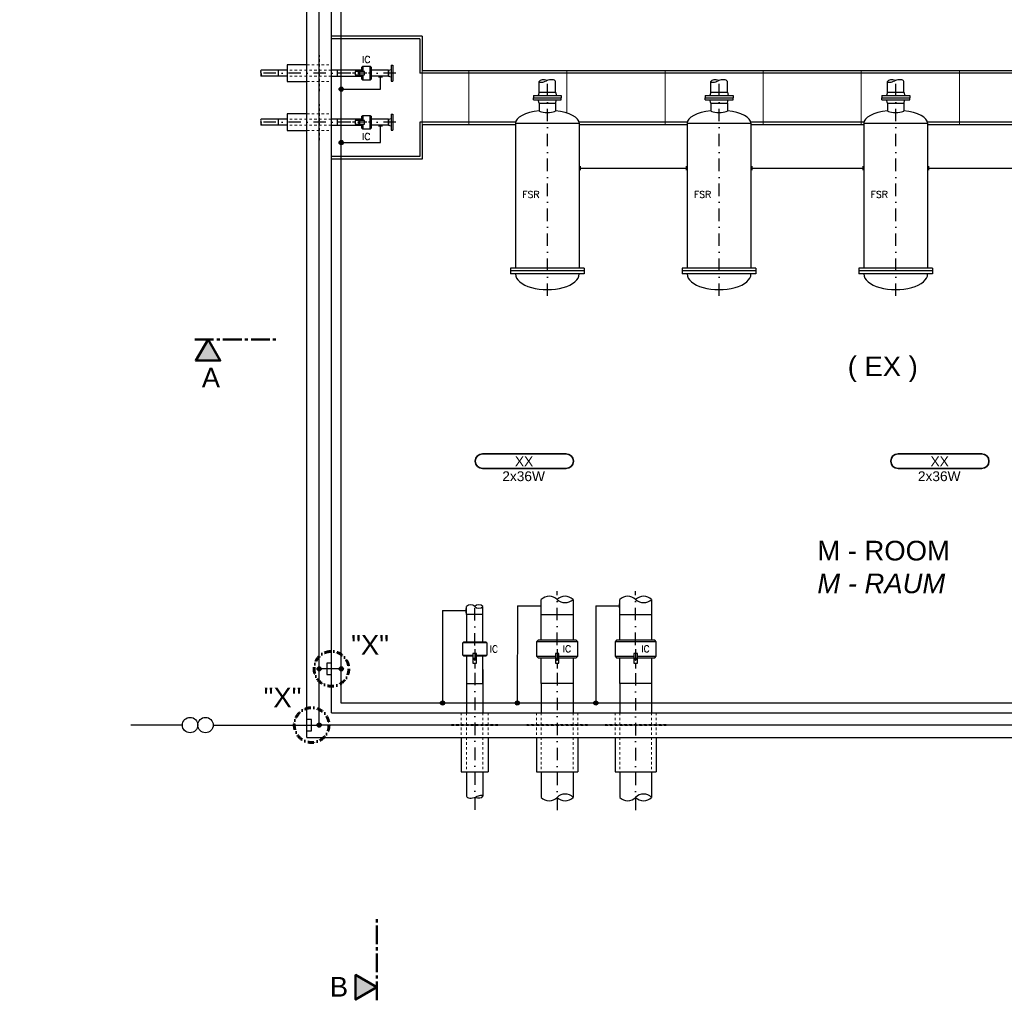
# Model space of a CAD drawing. Header units: millimetres. Extents: x -34778 to 7823654, y -4566 to 50989.
# Tile 15 of 29: x -3453 to 6580, y -2678 to 7309. Entities that reach past the tile are written whole.
import ezdxf

# ---------------------------------------------------------------- set-up
doc = ezdxf.new("R2010")
doc.units = ezdxf.units.MM
for name, pattern in [('ACAD_ISO12W100', [21, 12, -3, 0, -3, 0, -3]), ('DASHDOT', [25.4, 12.7, -6.35, 0, -6.35]), ('HIDDEN', [9.525, 6.35, -3.175]), ('JIS_02_1.0', [2, 1, -1]), ('MITTE2', [28.575, 19.05, -3.175, 3.175, -3.175])]:
    doc.linetypes.add(name, pattern=pattern)
for name, color, linetype, lineweight in [('Beleuchtung', 5, 'ACAD_ISO12W100', 35), ('Trennstelle', 36, 'Continuous', 35), ('verz. Bandstahl 30x3_5mm auf Putz', 1, 'GRENZE1', 35), ('verz. Bandstahl 30x3_5mm im Beton', 5, 'GRENZE1', 35)]:
    doc.layers.add(name, color=color, linetype=linetype, lineweight=lineweight)
for name, color, linetype in [('Beschriftung', 7, 'Continuous'), ('P-MU050ENTL', 7, 'Continuous'), ('P-MU150AUSL', 7, 'Continuous'), ('P-MU200EINL', 7, 'Continuous'), ('P-MU250AUSL1', 7, 'Continuous')]:
    doc.layers.add(name, color=color, linetype=linetype)
doc.styles.add('LBB3.5M1000', font='isocp.shx', dxfattribs={"height": 3.5})
doc.styles.add('ROMANS', font='ROMANS', dxfattribs={"height": 0.2})
doc.linetypes.add('GRENZE1', pattern='A,6.35,-2.54,[133,ltypeshp.shx,S=2.54,R=0,X=-2.54,Y=0],-2.54,25.4', length=36.83)

msp = doc.modelspace()

# ---------------------------------------------------------------- hatches: boundary and pattern name
h = msp.add_hatch(color=256)
h.dxf.hatch_style = 1
h.paths.add_polyline_path([(-6.559, 6765), (13.527, 6753.403), (13.527, 6776.597)])
h = msp.add_hatch(color=256)
h.dxf.hatch_style = 1
h.paths.add_polyline_path([(-6.559, 6265), (13.527, 6253.403), (13.527, 6276.597)])
h = msp.add_hatch(color=256)
h.dxf.hatch_style = 1
h.paths.add_polyline_path([(-1534.526, 4053.123), (-1659.468, 3836.719), (-1409.585, 3836.719)])
h = msp.add_hatch(color=256)
h.dxf.hatch_style = 1
h.paths.add_polyline_path([(1183.208, 784.239), (1194.805, 804.326), (1171.611, 804.326)])
h = msp.add_hatch(color=256)
h.dxf.hatch_style = 1
h.paths.add_polyline_path([(2023.208, 784.239), (2034.805, 804.326), (2011.611, 804.326)])
h = msp.add_hatch(color=256)
h.dxf.hatch_style = 1
h.paths.add_polyline_path([(2823.208, 784.239), (2834.805, 804.326), (2811.611, 804.326)])
h = msp.add_hatch(color=256)
h.dxf.hatch_style = 1
h.paths.add_polyline_path([(185.708, -2544.774), (-30.697, -2669.715), (-30.697, -2419.832)])
at = {"layer": 'verz. Bandstahl 30x3_5mm auf Putz', "lineweight": -3}
h = msp.add_hatch(color=256, dxfattribs=at)
h.dxf.hatch_style = 1
edge = h.paths.add_edge_path()
edge.add_arc((-176.792, 6601.581), 21.435, 0, 360)
h = msp.add_hatch(color=256, dxfattribs=at)
h.dxf.hatch_style = 1
edge = h.paths.add_edge_path()
edge.add_arc((-176.792, 6057.626), 21.435, 0, 360)
h = msp.add_hatch(color=256, dxfattribs=at)
h.dxf.hatch_style = 1
edge = h.paths.add_edge_path()
edge.add_arc((-176.792, 698.074), 21.435, 0, 360)
h = msp.add_hatch(color=256, dxfattribs=at)
h.dxf.hatch_style = 1
edge = h.paths.add_edge_path()
edge.add_arc((855.474, 350), 21.435, 0, 360)
h = msp.add_hatch(color=256, dxfattribs=at)
h.dxf.hatch_style = 1
edge = h.paths.add_edge_path()
edge.add_arc((1617.377, 350), 21.435, 0, 360)
h = msp.add_hatch(color=256, dxfattribs=at)
h.dxf.hatch_style = 1
edge = h.paths.add_edge_path()
edge.add_arc((2417.377, 350), 21.435, 0, 360)
at = {"layer": 'verz. Bandstahl 30x3_5mm im Beton', "lineweight": -3, "ltscale": 20}
h = msp.add_hatch(color=256, dxfattribs=at)
h.dxf.hatch_style = 1
edge = h.paths.add_edge_path()
edge.add_arc((-401.792, 698.074), 21.435, 0, 360)
h = msp.add_hatch(color=256, dxfattribs=at)
h.dxf.hatch_style = 1
edge = h.paths.add_edge_path()
edge.add_arc((-401.792, 125), 21.435, 180, 540)

# ---------------------------------------------------------------- linework, layer by layer
for p, q in [((-526.792, 0), (-526.792, 10750)), ((-276.792, 250), (-276.792, 10500)), ((648.208, 7140), (-276.792, 7140)), ((648.208, 7140), (648.208, 6790)), ((623.208, 7115), (-276.792, 7115)), ((623.208, 7115), (623.208, 6765)), ((-34.762, 6765), (-61.924, 6765)), ((83.433, 6765), (13.527, 6765)), ((9013.658, 6765), (623.208, 6765)), ((9013.658, 6790), (648.208, 6790)), ((-34.762, 6265), (-61.924, 6265)), ((83.433, 6265), (13.527, 6265)), ((623.208, 6265), (623.208, 5915)), ((1599.171, 6265), (623.208, 6265)), ((648.208, 6240), (648.208, 5890)), ((1598.208, 6240), (648.208, 6240)), ((3349.171, 6265), (2247.245, 6265)), ((3348.208, 6240), (2248.208, 6240)), ((5149.171, 6265), (3997.245, 6265)), ((5148.208, 6240), (3998.208, 6240)), ((6899.171, 6265), (5797.245, 6265)), ((6898.208, 6240), (5798.208, 6240)), ((623.208, 5915), (-276.792, 5915)), ((648.208, 5890), (-276.792, 5890)), ((1861.258, 989), (1861.258, 1404.86)), ((2185.158, 1404.86), (2185.158, 989)), ((2661.258, 989), (2661.258, 1404.86)), ((2985.158, 1404.86), (2985.158, 989)), ((1861.258, 1250), (2185.158, 1250)), ((2661.258, 1250), (2985.158, 1250)), ((2232.708, 974), (1813.708, 974)), ((3032.708, 974), (2613.708, 974)), ((1183.208, 900), (1183.208, 804.326)), ((1813.708, 826), (2005.106, 826)), ((2023.208, 900), (2023.208, 804.326)), ((2041.31, 826), (2232.708, 826)), ((2613.708, 826), (2805.106, 826)), ((2823.208, 900), (2823.208, 804.326)), ((2841.31, 826), (3032.708, 826)), ((1183.208, 756.037), (1183.208, 701.712)), ((2023.208, 756.037), (2023.208, 701.712)), ((2823.208, 756.037), (2823.208, 701.712)), ((-276.792, 250), (10523.208, 250)), ((-526.792, 0), (10273.208, 0)), ((1813.708, -350), (2232.708, -350)), ((2613.708, -350), (3032.708, -350))]:
    msp.add_line(p, q)
at = {"linetype": 'JIS_02_1.0', "lineweight": 18, "ltscale": 25}
for p, q in [((-526.792, 6849.15), (-276.792, 6849.15)), ((-276.792, 6795.15), (-726.792, 6795.15)), ((-276.792, 6734.85), (-726.792, 6734.85)), ((-526.792, 6680.85), (-276.792, 6680.85)), ((-526.792, 6349.15), (-276.792, 6349.15)), ((-276.792, 6295.15), (-726.792, 6295.15)), ((-276.792, 6234.85), (-726.792, 6234.85)), ((-526.792, 6180.85), (-276.792, 6180.85)), ((1046.708, 250), (1046.708, 0)), ((1099.058, 250), (1099.058, -350)), ((1267.358, 250), (1267.358, -350)), ((1319.708, 250), (1319.708, 0)), ((1813.708, 250), (1813.708, 0)), ((1861.258, 250), (1861.258, -350)), ((2185.158, 250), (2185.158, -350)), ((2232.708, 250), (2232.708, 0)), ((2613.708, 250), (2613.708, 0)), ((2661.258, 250), (2661.258, -350)), ((2985.158, 250), (2985.158, -350)), ((3032.708, 250), (3032.708, 0)), ((1419.708, 130), (946.708, 130)), ((946.708, 120), (946.708, 130)), ((1419.708, 120), (946.708, 120)), ((1419.708, 120), (1419.708, 130))]:
    msp.add_line(p, q, dxfattribs=at)
at = {"linetype": 'MITTE2', "lineweight": 50, "ltscale": 10}
for p, q in [((-1667.551, 4053.123), (-811.843, 4053.123)), ((185.708, -2677.799), (185.708, -1822.09))]:
    msp.add_line(p, q, dxfattribs=at)
at = {"color": 251, "lineweight": 5}
for points in [[(-275.792, 7140), (647.208, 7140), (647.208, 5890), (-275.792, 5890)], [(1122.208, 6789), (647.208, 6789), (647.208, 6241), (1122.208, 6241)], [(4122.208, 6241), (5122.208, 6241), (5122.208, 6789), (4122.208, 6789)]]:
    msp.add_lwpolyline(points, close=True, dxfattribs=at)
at = {"linetype": 'JIS_02_1.0', "lineweight": 18, "ltscale": 25}
for points in [[(-406.792, 6580.85), (-396.792, 6580.85), (-396.792, 6949.15), (-406.792, 6949.15)], [(-406.792, 6080.85), (-396.792, 6080.85), (-396.792, 6449.15), (-406.792, 6449.15)], [(2332.708, 120), (2332.708, 130), (1713.708, 130), (1713.708, 120)], [(3132.708, 120), (3132.708, 130), (2513.708, 130), (2513.708, 120)]]:
    msp.add_lwpolyline(points, close=True, dxfattribs=at)
for points in [[(-34.762, 6746.898), (61.815, 6746.898), (61.815, 6783.102), (-34.762, 6783.102)], [(-6.559, 6765), (13.527, 6753.403), (13.527, 6776.597)], [(-34.762, 6246.898), (61.815, 6246.898), (61.815, 6283.102), (-34.762, 6283.102)], [(-6.559, 6265), (13.527, 6253.403), (13.527, 6276.597)], [(1201.31, 756.037), (1201.31, 852.614), (1165.106, 852.614), (1165.106, 756.037)], [(1183.208, 784.239), (1194.805, 804.326), (1171.611, 804.326)], [(2041.31, 756.037), (2041.31, 852.614), (2005.106, 852.614), (2005.106, 756.037)], [(2023.208, 784.239), (2034.805, 804.326), (2011.611, 804.326)], [(2841.31, 756.037), (2841.31, 852.614), (2805.106, 852.614), (2805.106, 756.037)], [(2823.208, 784.239), (2834.805, 804.326), (2811.611, 804.326)]]:
    msp.add_lwpolyline(points, close=True)
at = {"color": 251, "lineweight": 5}
for points in [[(2122.208, 6357.781), (2122.208, 6789), (1122.208, 6789), (1122.208, 6241), (1598.208, 6241)], [(2248.208, 6241), (3122.208, 6241), (3122.208, 6789), (2122.208, 6789), (2122.208, 6357.781)], [(3998.208, 6241), (4122.208, 6241), (4122.208, 6789), (3122.208, 6789), (3122.208, 6241), (3348.208, 6241)], [(5798.208, 6241), (6122.208, 6241), (6122.208, 6789), (5122.208, 6789), (5122.208, 6241), (5148.208, 6241)], [(7122.208, 6537), (7122.208, 6789), (6122.208, 6789), (6122.208, 6241), (6898.208, 6241)]]:
    msp.add_lwpolyline(points, dxfattribs=at)
at = {"lineweight": 50}
for points in [[(-1534.526, 4053.123), (-1659.468, 3836.719), (-1409.585, 3836.719)], [(185.708, -2544.774), (-30.697, -2669.715), (-30.697, -2419.832)]]:
    msp.add_lwpolyline(points, close=True, dxfattribs=at)
for points in [[(2041.31, 811), (2217.708, 811), (2232.708, 826), (2232.708, 974), (2217.708, 989), (1828.708, 989), (1813.708, 974), (1813.708, 826), (1828.708, 811), (2005.106, 811)], [(2841.31, 811), (3017.708, 811), (3032.708, 826), (3032.708, 974), (3017.708, 989), (2628.708, 989), (2613.708, 974), (2613.708, 826), (2628.708, 811), (2805.106, 811)], [(2185.158, 811), (2185.158, 550), (1861.258, 550), (1861.258, 811)], [(2985.158, 811), (2985.158, 550), (2661.258, 550), (2661.258, 811)]]:
    msp.add_lwpolyline(points)
at = {"lineweight": -3}
for centre, radius, start, end in [((1942.233, 1321.181), 116.443, 45.9405322, 134.0594678), ((2104.183, 1321.181), 116.443, 45.9405322, 134.0594678), ((2104.183, 1488.538), 116.443, 225.9405322, 314.0594678), ((2742.233, 1321.181), 116.443, 45.9405322, 134.0594678), ((2904.183, 1321.181), 116.443, 45.9405322, 134.0594678), ((2904.183, 1488.538), 116.443, 225.9405322, 314.0594678), ((1141.133, 1289.067), 60.504, 45.9405322, 134.0594678), ((1225.283, 1289.067), 60.504, 45.9405322, 134.0594678), ((1225.283, 1376.026), 60.504, 225.9405322, 314.0594678)]:
    msp.add_arc(centre, radius, start, end, dxfattribs=at)
for centre, start, end in [((2104.183, -689.896), 44.2917655, 135.708271), ((2904.183, -689.896), 44.2917655, 135.708271), ((1942.233, -531.901), 224.291729, 315.7082345), ((2104.183, -531.901), 224.2917655, 315.708271), ((2742.233, -531.901), 224.291729, 315.7082345), ((2904.183, -531.901), 224.2917655, 315.708271)]:
    msp.add_arc(centre, 113.126, start, end)
at = {"layer": 'Beleuchtung', "linetype": 'Continuous', "ltscale": 10}
for points in [[(1263.208, 2738.018, -1), (1263.208, 2888.018), (2113.208, 2888.018, -1), (2113.208, 2738.018)], [(5498.208, 2738.018, -1), (5498.208, 2888.018), (6348.208, 2888.018, -1), (6348.208, 2738.018)]]:
    msp.add_lwpolyline(points, format="xyb", close=True, dxfattribs=at)
at = {"layer": 'Beschriftung', "linetype": 'DASHDOT', "lineweight": 60, "ltscale": 5}
for centre in [(-276.792, 698.074), (-478.388, 125)]:
    msp.add_circle(centre, 177.001, dxfattribs=at)
at = {"layer": 'P-MU050ENTL', "linetype": 'Continuous', "ltscale": 10}
for p, q in [((42.559, 6835), (42.559, 6783.102)), ((118.559, 6695), (118.559, 6835)), ((332.208, 6847.5), (350.208, 6847.5)), ((332.208, 6847.5), (332.208, 6682.5)), ((350.208, 6847.5), (350.208, 6682.5)), ((-726.792, 6734.85), (-994.322, 6734.85)), ((-726.792, 6795.15), (-993.892, 6795.15)), ((-819.441, 6795.149), (-819.441, 6734.849)), ((32.559, 6795.15), (-276.792, 6795.15)), ((-276.792, 6734.85), (32.559, 6734.85)), ((42.559, 6746.898), (42.559, 6695)), ((305.208, 6795.15), (128.559, 6795.15)), ((305.208, 6734.85), (128.559, 6734.85)), ((305.208, 6795.15), (332.208, 6802.385)), ((305.208, 6795.15), (305.208, 6734.85)), ((305.208, 6734.85), (305.208, 6795.15)), ((305.208, 6734.85), (332.208, 6727.615)), ((332.208, 6682.5), (350.208, 6682.5)), ((42.559, 6335), (42.559, 6283.102)), ((118.559, 6195), (118.559, 6335)), ((332.208, 6347.5), (350.208, 6347.5)), ((332.208, 6347.5), (332.208, 6182.5)), ((350.208, 6347.5), (350.208, 6182.5)), ((-726.792, 6234.85), (-994.322, 6234.85)), ((-726.792, 6295.15), (-993.892, 6295.15)), ((-819.441, 6295.15), (-819.441, 6234.85)), ((32.559, 6295.15), (-276.792, 6295.15)), ((-276.792, 6234.85), (32.559, 6234.85)), ((42.559, 6246.898), (42.559, 6195)), ((305.208, 6295.15), (128.559, 6295.15)), ((305.208, 6234.85), (128.559, 6234.85)), ((305.208, 6295.15), (332.208, 6302.385)), ((305.208, 6295.15), (305.208, 6234.85)), ((305.208, 6295.15), (305.208, 6234.85)), ((305.208, 6234.85), (305.208, 6295.15)), ((305.208, 6234.85), (332.208, 6227.615)), ((332.208, 6182.5), (350.208, 6182.5))]:
    msp.add_line(p, q, dxfattribs=at)
at = {"layer": 'P-MU050ENTL', "linetype": 'HIDDEN', "ltscale": 10}
for p, q in [((-219.441, 6795.15), (-219.441, 6734.85)), ((-219.441, 6295.15), (-219.441, 6234.85))]:
    msp.add_line(p, q, dxfattribs=at)
at = {"layer": 'P-MU050ENTL', "linetype": 'Continuous', "ltscale": 10}
for points in [[(-526.792, 6849.15), (-726.792, 6849.15), (-726.792, 6680.85), (-526.792, 6680.85)], [(32.559, 6783.102), (32.559, 6825), (42.559, 6835), (118.559, 6835), (128.559, 6825), (128.559, 6705), (118.559, 6695), (42.559, 6695), (32.559, 6705), (32.559, 6746.898)], [(-526.792, 6349.15), (-726.792, 6349.15), (-726.792, 6180.85), (-526.792, 6180.85)], [(32.559, 6283.102), (32.559, 6325), (42.559, 6335), (118.559, 6335), (128.559, 6325), (128.559, 6205), (118.559, 6195), (42.559, 6195), (32.559, 6205), (32.559, 6246.898)]]:
    msp.add_lwpolyline(points, dxfattribs=at)
for centre, major_axis, ratio, start_param, end_param in [((-982.43, 6766.285), (-11.892, -31.435), 0.311798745, 4.882926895, 6.283185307), ((-987.664, 6772.256), (-6.229, 22.894), 0.36338094, 0, 1.570796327), ((-1005.784, 6766.285), (11.892, -31.435), 0.311798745, 0, 1.570796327), ((-982.43, 6266.285), (-11.892, -31.435), 0.311798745, 4.882926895, 6.283185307), ((-987.664, 6272.256), (-6.229, 22.894), 0.36338094, 0, 1.570796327), ((-1005.784, 6266.285), (11.892, -31.435), 0.311798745, 0, 1.570796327)]:
    msp.add_ellipse(centre, major_axis=major_axis, ratio=ratio, start_param=start_param, end_param=end_param, dxfattribs=at)
at = {"layer": 'P-MU150AUSL', "linetype": 'Continuous', "ltscale": 10}
for p, q in [((1839.058, 6570), (1839.058, 6678.932)), ((2007.358, 6570), (2007.358, 6678.932)), ((3589.058, 6570), (3589.058, 6678.932)), ((3757.358, 6570), (3757.358, 6678.932)), ((5389.058, 6570), (5389.058, 6678.932)), ((5557.358, 6570), (5557.358, 6678.932)), ((1780.708, 6537), (2065.708, 6537)), ((1780.708, 6537), (1780.708, 6515)), ((1839.058, 6570), (1830.216, 6537)), ((1839.058, 6570), (2007.358, 6570)), ((2007.358, 6570), (2016.2, 6537)), ((2065.708, 6537), (2065.708, 6515)), ((3530.708, 6537), (3815.708, 6537)), ((3530.708, 6537), (3530.708, 6515)), ((3589.058, 6570), (3580.216, 6537)), ((3589.058, 6570), (3757.358, 6570)), ((3757.358, 6570), (3766.2, 6537)), ((3815.708, 6537), (3815.708, 6515)), ((5330.708, 6537), (5615.708, 6537)), ((5330.708, 6537), (5330.708, 6515)), ((5389.058, 6570), (5380.216, 6537)), ((5389.058, 6570), (5557.358, 6570)), ((5557.358, 6570), (5566.2, 6537)), ((5615.708, 6537), (5615.708, 6515)), ((1780.708, 6515), (2065.708, 6515)), ((1780.708, 6493), (1780.708, 6515)), ((1780.708, 6493), (2065.708, 6493)), ((1839.058, 6460), (1830.216, 6493)), ((1839.058, 6460), (2007.358, 6460)), ((1839.058, 6460), (1839.058, 6380.567)), ((2007.358, 6460), (2016.2, 6493)), ((2007.358, 6460), (2007.358, 6380.567)), ((2065.708, 6493), (2065.708, 6515)), ((3530.708, 6515), (3815.708, 6515)), ((3530.708, 6493), (3530.708, 6515)), ((3530.708, 6493), (3815.708, 6493)), ((3589.058, 6460), (3580.216, 6493)), ((3589.058, 6460), (3757.358, 6460)), ((3589.058, 6460), (3589.058, 6380.567)), ((3757.358, 6460), (3766.2, 6493)), ((3757.358, 6460), (3757.358, 6380.567)), ((3815.708, 6493), (3815.708, 6515)), ((5330.708, 6515), (5615.708, 6515)), ((5330.708, 6493), (5330.708, 6515)), ((5330.708, 6493), (5615.708, 6493)), ((5389.058, 6460), (5380.216, 6493)), ((5389.058, 6460), (5557.358, 6460)), ((5389.058, 6460), (5389.058, 6380.567)), ((5557.358, 6460), (5566.2, 6493)), ((5557.358, 6460), (5557.358, 6380.567)), ((5615.708, 6493), (5615.708, 6515)), ((1598.208, 6255), (2248.208, 6255)), ((1598.208, 6255), (1598.208, 4780)), ((2248.208, 6255), (2248.208, 4780)), ((3348.208, 6255), (3998.208, 6255)), ((3348.208, 6255), (3348.208, 4780)), ((3998.208, 6255), (3998.208, 4780)), ((5148.208, 6255), (5798.208, 6255)), ((5148.208, 6255), (5148.208, 4780)), ((5798.208, 6255), (5798.208, 4780)), ((2298.208, 4780), (1548.208, 4780)), ((1548.208, 4780), (1548.208, 4720)), ((2298.208, 4750), (1548.208, 4750)), ((2298.208, 4720), (1548.208, 4720)), ((2298.208, 4780), (2298.208, 4720)), ((4048.208, 4780), (3298.208, 4780)), ((3298.208, 4780), (3298.208, 4720)), ((4048.208, 4750), (3298.208, 4750)), ((4048.208, 4720), (3298.208, 4720)), ((4048.208, 4780), (4048.208, 4720)), ((5848.208, 4780), (5098.208, 4780)), ((5098.208, 4780), (5098.208, 4720)), ((5848.208, 4750), (5098.208, 4750)), ((5848.208, 4720), (5098.208, 4720)), ((5848.208, 4780), (5848.208, 4720)), ((1099.058, 1250), (1099.058, 1332.546)), ((1267.358, 1250), (1267.358, 1332.546)), ((1305.708, 963.5), (1060.708, 963.5)), ((1060.708, 836.5), (1165.106, 836.5)), ((1201.31, 836.5), (1305.708, 836.5)), ((1099.058, 690), (1099.058, 250)), ((1267.358, 690), (1267.358, 250)), ((1046.708, 0), (1046.708, -350)), ((1319.708, 0), (1319.708, -350)), ((1046.708, -350), (1319.708, -350)), ((1099.058, -350), (1099.058, -598.982)), ((1267.358, -350), (1267.358, -598.982))]:
    msp.add_line(p, q, dxfattribs=at)
for points in [[(1267.358, 973.5), (1267.358, 1250), (1099.058, 1250), (1099.058, 973.5)], [(1165.106, 826.5), (1070.708, 826.5), (1060.708, 836.5), (1060.708, 963.5), (1070.708, 973.5), (1295.708, 973.5), (1305.708, 963.5), (1305.708, 836.5), (1295.708, 826.5), (1201.31, 826.5)], [(1099.058, 826.5), (1099.058, 550), (1267.358, 550), (1267.358, 826.5)]]:
    msp.add_lwpolyline(points, dxfattribs=at)
for centre, major_axis, ratio, start_param, end_param in [((1916.85, 6647.828), (-77.684, 31.372), 0.509881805, 4.831328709, 6.290034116), ((1904.698, 6708.701), (-65.64, -29.769), 0.323935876, 0, 1.570796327), ((1930.338, 6647.828), (77.02, 31.104), 0.514276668, 0, 1.570796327), ((3666.85, 6647.828), (-77.684, 31.372), 0.509881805, 4.831328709, 6.290034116), ((3654.698, 6708.701), (-65.64, -29.769), 0.323935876, 0, 1.570796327), ((3680.338, 6647.828), (77.02, 31.104), 0.514276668, 0, 1.570796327), ((5466.85, 6647.828), (-77.684, 31.372), 0.509881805, 4.831328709, 6.290034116), ((5454.698, 6708.701), (-65.64, -29.769), 0.323935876, 0, 1.570796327), ((5480.338, 6647.828), (77.02, 31.104), 0.514276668, 0, 1.570796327), ((1923.208, 6255), (-325, 0), 0.4, 4.974296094, 6.283185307), ((1923.208, 6380.567), (-84.15, 0), 0.18391698, 0, 3.141592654), ((1923.208, 6255), (-325, 0), 0.4, 3.141592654, 4.450481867), ((3673.208, 6255), (-325, 0), 0.4, 4.974296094, 6.283185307), ((3673.208, 6380.567), (-84.15, 0), 0.18391698, 0, 3.141592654), ((3673.208, 6255), (-325, 0), 0.4, 3.141592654, 4.450481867), ((5473.208, 6255), (-325, 0), 0.4, 4.974296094, 6.283185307), ((5473.208, 6380.567), (-84.15, 0), 0.18391698, 0, 3.141592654), ((5473.208, 6255), (-325, 0), 0.4, 3.141592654, 4.450481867), ((1923.208, 4720), (-325, 0), 0.492307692, 0, 3.141592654), ((3673.208, 4720), (-325, 0), 0.492307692, 0, 3.141592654), ((5473.208, 4720), (-325, 0), 0.492307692, 0, 3.141592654), ((1176.078, -567.878), (-77.02, -31.104), 0.514276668, 0, 1.570796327), ((1189.566, -567.878), (77.02, -31.104), 0.514276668, 4.831328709, 6.283185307), ((1201.718, -628.751), (65.64, 29.769), 0.323935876, 0, 1.570796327)]:
    msp.add_ellipse(centre, major_axis=major_axis, ratio=ratio, start_param=start_param, end_param=end_param, dxfattribs=at)
at = {"layer": 'P-MU200EINL', "linetype": 'DASHDOT', "ltscale": 10}
for p, q in [((-79.846, 6765), (-1029.617, 6765)), ((380.228, 6765), (100.524, 6765)), ((1923.208, 4496.423), (1923.208, 6719.023)), ((3673.208, 4496.423), (3673.208, 6719.023)), ((5473.208, 4496.423), (5473.208, 6719.023)), ((-79.846, 6265), (-1029.617, 6265)), ((380.228, 6265), (100.524, 6265)), ((2023.208, 939.452), (2023.208, 1488.538)), ((2823.208, 939.452), (2823.208, 1488.538)), ((1183.208, 934.518), (1183.208, 1379)), ((1183.505, 658.801), (1183.505, -766.001)), ((2023.208, 656.649), (2023.208, -766.001)), ((2823.208, 655.058), (2823.208, -766.001))]:
    msp.add_line(p, q, dxfattribs=at)
at = {"layer": 'P-MU250AUSL1', "linetype": 'Continuous', "ltscale": 10}
for p, q in [((1861.258, 550), (1861.258, 250)), ((2185.158, 550), (2185.158, 250)), ((2661.258, 550), (2661.258, 250)), ((2985.158, 550), (2985.158, 250)), ((1813.708, 0), (1813.708, -350)), ((2232.708, 0), (2232.708, -350)), ((2613.708, 0), (2613.708, -350)), ((3032.708, 0), (3032.708, -350)), ((1861.258, -350), (1861.258, -610.899)), ((2185.158, -350), (2185.158, -610.899)), ((2661.258, -350), (2661.258, -610.899)), ((2985.158, -350), (2985.158, -610.899))]:
    msp.add_line(p, q, dxfattribs=at)
at = {"layer": 'Trennstelle', "lineweight": -3}
for p, q in [((-1795.501, 125), (-2321.89, 125)), ((-1481.365, 125), (-478.388, 125))]:
    msp.add_line(p, q, dxfattribs=at)
for centre in [(-1716.967, 125), (-1559.899, 125)]:
    msp.add_circle(centre, 78.534, dxfattribs=at)
at = {"layer": 'verz. Bandstahl 30x3_5mm auf Putz', "lineweight": -3, "ltscale": 5}
for p, q in [((202.045, 6728.922), (244.915, 6728.922)), ((223.48, 6601.581), (223.48, 6728.922)), ((-176.792, 6601.581), (223.48, 6601.581)), ((202.045, 6228.922), (244.915, 6228.922)), ((223.48, 6057.626), (223.48, 6228.922)), ((-176.792, 6057.626), (223.48, 6057.626)), ((2257.628, 5818.577), (2257.628, 5775.706)), ((2257.628, 5797.142), (3338.788, 5797.142)), ((3338.788, 5818.577), (3338.788, 5775.706)), ((4007.628, 5818.577), (4007.628, 5775.706)), ((4007.628, 5797.142), (5138.788, 5797.142)), ((5138.788, 5818.577), (5138.788, 5775.706)), ((5807.628, 5818.577), (5807.628, 5775.706)), ((5807.628, 5797.142), (6888.788, 5797.142)), ((1093.987, 1311.923), (1093.987, 1269.053)), ((1617.674, 1339.852), (1617.377, 350)), ((1617.674, 1339.852), (1856.187, 1339.852)), ((1856.187, 1361.287), (1856.187, 1318.417)), ((2417.377, 1339.852), (2417.377, 350)), ((2417.674, 1339.852), (2656.187, 1339.852)), ((2656.187, 1361.287), (2656.187, 1318.417)), ((855.474, 1290.488), (1093.987, 1290.488)), ((855.474, 1290.488), (855.474, 350)), ((-176.792, 698.074), (-325.196, 698.074))]:
    msp.add_line(p, q, dxfattribs=at)
msp.add_lwpolyline([(10423.208, 350), (-176.792, 350), (-176.792, 10400), (11194.752, 10400)], dxfattribs=at)
for centre in [(-176.792, 6601.581), (-176.792, 6057.626), (-176.792, 698.074), (855.474, 350), (1617.377, 350), (2417.377, 350)]:
    msp.add_circle(centre, 21.435, dxfattribs=at)
at = {"layer": 'verz. Bandstahl 30x3_5mm im Beton', "lineweight": -3, "ltscale": 20}
for p, q in [((-401.792, 125), (-401.792, 10625)), ((-276.792, 756.307), (-325.196, 756.307)), ((-325.196, 756.307), (-325.196, 639.841)), ((-325.196, 698.074), (-401.792, 698.074)), ((-325.196, 639.841), (-276.792, 639.841)), ((-478.388, 183.233), (-526.792, 183.233)), ((-478.388, 66.767), (-478.388, 183.233)), ((-478.388, 125), (-401.792, 125)), ((10398.208, 125), (-401.792, 125)), ((-526.792, 66.767), (-478.388, 66.767))]:
    msp.add_line(p, q, dxfattribs=at)
for centre in [(-401.792, 698.074), (-401.792, 125)]:
    msp.add_circle(centre, 21.435, dxfattribs=at)

# ---------------------------------------------------------------- texts
at = {"layer": 'Beleuchtung', "char_height": 100, "attachment_point": 1, "style": 'LBB3.5M1000'}
for s, width, insert in [('{\\fArial|b0|i0|c0|p34;XX}', 199.19797, (1592.89, 2860.852)), ('{\\fArial|b0|i0|c0|p34;XX}', 199.19797, (5827.89, 2860.852)), ('{\\fArial|b0|i0|c0|p34;2x36W}', 465.48426, (1464.097, 2709.544)), ('{\\fArial|b0|i0|c0|p34;2x36W}', 465.48426, (5699.097, 2709.544))]:
    msp.add_mtext_dynamic_manual_height_columns(s, width=width, gutter_width=17.5, heights=[0], dxfattribs=dict(at, insert=insert))
at = {"layer": 'Beschriftung', "char_height": 200, "attachment_point": 1, "style": 'LBB3.5M1000'}
for s, width, insert in [('{\\fArial|b0|i0|c0|p34;( EX )}', 754.18607, (4984.079, 3878.827)), ('{\\fArial|b0|i0|c0|p34;A}', 221.06718, (-1597.986, 3763.765)), ('{\\fArial|b0|i0|c0|p34;M - ROOM\\P\\fArial|b0|i1|c0|p34;M - RAUM}', 4349.31819, (4674.445, 2001.768)), ('\\pi147.29;{\\fArial|b0|i0|c0|p34;WASH ROOM\\P\\pi108.21;\\fArial|b0|i1|c0|p34;WASCHRAUM}', 2055.02439, (-14472.574, 1267.821)), ('{\\fArial|b0|i0|c0|p34;"X"}', 221.06718, (-75.5, 1042.216)), ('{\\fArial|b0|i0|c0|p34;"X"}', 221.06718, (-967.554, 507.171)), ('{\\fArial|b0|i0|c0|p34;B}', 221.06718, (-293.207, -2440.176))]:
    msp.add_mtext_dynamic_manual_height_columns(s, width=width, gutter_width=17.5, heights=[0], dxfattribs=dict(at, insert=insert))
at = {"layer": 'P-MU050ENTL', "style": 'ROMANS'}
for p in [(34.462, 6868.525), (34.462, 6084.198)]:
    msp.add_text('IC', height=70, dxfattribs=at).set_placement(p)
at = {"layer": 'P-MU150AUSL', "linetype": 'Continuous', "ltscale": 10, "style": 'ROMANS'}
for p in [(1667.018, 5494.225), (3417.018, 5494.225), (5217.018, 5494.225)]:
    msp.add_text('FSR', height=70, dxfattribs=at).set_placement(p)
at = {"layer": 'P-MU250AUSL1', "linetype": 'Continuous', "ltscale": 10, "style": 'ROMANS'}
for p in [(1334.87, 865.637), (2079.292, 866.941), (2879.292, 866.941)]:
    msp.add_text('IC', height=70, dxfattribs=at).set_placement(p)

# ---------------------------------------------------------------- next in the draw order: texts
at = {"layer": 'Beschriftung', "insert": (-10693.042, 6449.506), "char_height": 150, "width": 2941.24072, "attachment_point": 1, "style": 'LBB3.5M1000', "bg_fill": 2}
msp.add_mtext('\\pi98.673;{\\fArial|b1|i0|c0|p34;GROUNDING CONNECTION\\P\\pi307.46;ERDUNGSANSCHLUSS}', dxfattribs=at)

# ---------------------------------------------------------------- next in the draw order: texts
at = {"layer": 'Beschriftung', "insert": (-12901.419, 5908.299), "char_height": 80, "width": 2941.24072, "attachment_point": 1, "style": 'LBB3.5M1000', "bg_fill": 2}
msp.add_mtext('\\pi1252.5;{\\fArial|b0|i0|c0|p34;(INSIDE)\\P\\pi1264.9;(INNEN)\\P\\pi1068;NOT TO SCALE\\P\\pi995.01;OHNE MASSSTAB}', dxfattribs=at)

# ---------------------------------------------------------------- next in the draw order: texts
at = {"layer": 'Beschriftung', "insert": (-12228.839, 6449.506), "char_height": 150, "width": 1358.36879, "attachment_point": 1, "style": 'LBB3.5M1000', "bg_fill": 2}
msp.add_mtext('\\pi115.3;{\\fArial|b1|i0|c0|p34;DETAIL "X"}', dxfattribs=at)

doc.saveas('drawing.dxf')
